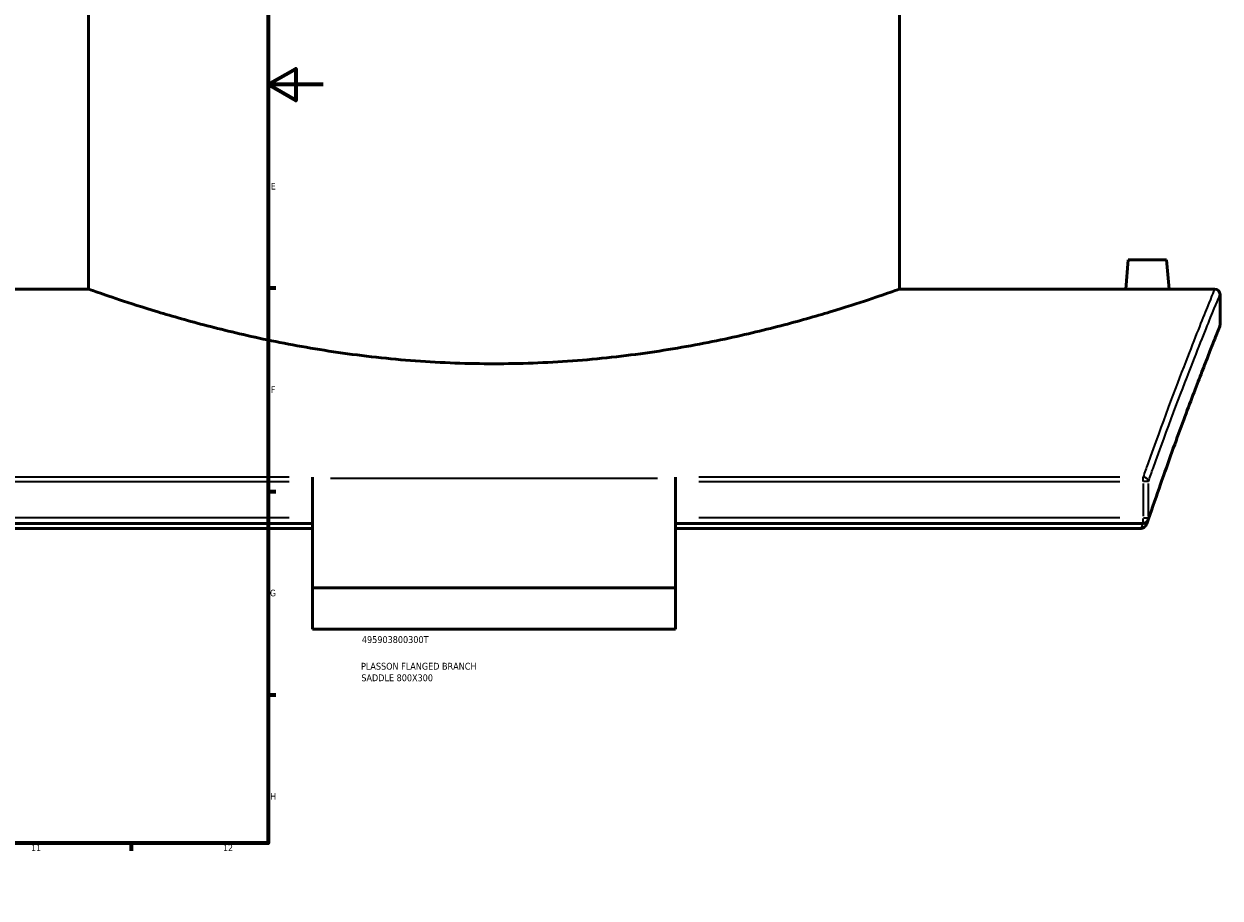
# Model space of a CAD drawing. Header units: millimetres. Extents: x -634 to 1182, y -305 to 944.
# Tile 8 of 13: x 732 to 1168, y 0 to 319. Entities that reach past the tile are written whole.
import ezdxf

# ---------------------------------------------------------------- set-up
doc = ezdxf.new("R2010")
doc.units = ezdxf.units.MM
for name, color, linetype, lineweight in [('Border (ANSI)', 7, 'Continuous', 70), ('Title (ISO)', 7, 'Continuous', 50), ('Visible (ANSI)', 7, 'Continuous', 50), ('Visible Narrow (ANSI)', 7, 'Continuous', 35)]:
    doc.layers.add(name, color=color, linetype=linetype, lineweight=lineweight)
doc.styles.add('Note Text (ANSI)', font='tahoma.ttf')
doc.styles.add('Note Text (ISO)', font='tahoma.ttf')

# ---------------------------------------------------------------- blocks, each defined once
blk = doc.blocks.new('Borders Default Border')
at = {"layer": 'Border (ANSI)'}
for p, q in [((70.08, 574), (70.08, 576.8)), ((140.17, 574), (140.17, 576.8)), ((210.25, 574), (210.25, 576.8)), ((280.33, 574), (280.33, 576.8)), ((350.42, 574), (350.42, 576.8)), ((490.58, 574), (490.58, 576.8)), ((560.67, 574), (560.67, 576.8)), ((630.75, 574), (630.75, 576.8)), ((700.83, 574), (700.83, 576.8)), ((770.92, 574), (770.92, 576.8)), ((20, 519.75), (17.2, 519.75)), ((821, 519.75), (823.8, 519.75)), ((20, 445.5), (17.2, 445.5)), ((821, 445.5), (823.8, 445.5)), ((20, 371.25), (17.2, 371.25)), ((821, 371.25), (823.8, 371.25)), ((20, 222.75), (17.2, 222.75)), ((821, 222.75), (823.8, 222.75)), ((20, 148.5), (17.2, 148.5)), ((821, 148.5), (823.8, 148.5)), ((20, 74.25), (17.2, 74.25)), ((821, 74.25), (823.8, 74.25)), ((70.08, 20), (70.08, 17.2)), ((140.17, 20), (140.17, 17.2)), ((210.25, 20), (210.25, 17.2)), ((280.33, 20), (280.33, 17.2)), ((350.42, 20), (350.42, 17.2)), ((490.58, 20), (490.58, 17.2)), ((560.67, 20), (560.67, 17.2)), ((630.75, 20), (630.75, 17.2)), ((700.83, 20), (700.83, 17.2)), ((770.92, 20), (770.92, 17.2))]:
    blk.add_line(p, q, dxfattribs=at)
at = {"layer": 'Border (ANSI)', "flags": 128}
for points in [[(420.5, 594), (420.5, 574), (414.73, 584), (426.27, 584), (420.5, 574)], [(20, 20), (20, 574), (821, 574), (821, 20), (20, 20)], [(0, 297), (20, 297), (10, 302.77), (10, 291.23), (20, 297)], [(841, 297), (821, 297), (831, 302.77), (831, 291.23), (821, 297)], [(420.5, 0), (420.5, 20), (414.73, 10), (426.27, 10), (420.5, 20)]]:
    blk.add_lwpolyline(points, dxfattribs=at)
at = {"layer": 'Border (ANSI)', "color": 5, "true_color": 0x0000ff, "char_height": 2.4, "attachment_point": 7, "style": 'Note Text (ANSI)'}
for s, insert in [('1', (34.5, 574.4)), ('2', (104.4, 574.4)), ('3', (174.46, 574.35)), ('4', (244.45, 574.4)), ('5', (314.67, 574.35)), ('6', (384.69, 574.35)), ('7', (454.8, 574.4)), ('8', (524.84, 574.35)), ('9', (594.92, 574.35)), ('10', (664.35, 574.35)), ('11', (734.43, 574.4)), ('12', (804.52, 574.4)), ('A', (17.38, 555.68)), ('A', (821.58, 555.68)), ('B', (17.67, 481.43)), ('B', (821.87, 481.43)), ('C', (17.51, 407.13)), ('C', (821.71, 407.13)), ('D', (17.52, 332.93)), ('D', (821.72, 332.93)), ('E', (17.71, 258.68)), ('E', (821.91, 258.68)), ('F', (17.78, 184.43)), ('F', (821.98, 184.43)), ('G', (17.4, 110.13)), ('G', (821.6, 110.13)), ('H', (17.53, 35.93)), ('H', (821.73, 35.93)), ('1', (34.5, 17.2)), ('2', (104.4, 17.2)), ('3', (174.46, 17.15)), ('4', (244.45, 17.2)), ('5', (314.67, 17.15)), ('6', (384.69, 17.15)), ('7', (454.8, 17.2)), ('8', (524.84, 17.15)), ('9', (594.92, 17.15)), ('10', (664.35, 17.15)), ('11', (734.43, 17.2)), ('12', (804.52, 17.2))]:
    blk.add_mtext(s, dxfattribs=dict(at, insert=insert))
blk = doc.blocks.new('Title Blocks ISO')
at = {"layer": 'Title (ISO)', "color": 232, "true_color": 0xca0064, "style": 'Note Text (ISO)'}
for tag, p in [('PART_NUMBER_001', (34.16, 73.13)), ('DESCRIPTION_001', (33.84, 63.4)), ('DESCRIPTION_002', (33.96, 59.17))]:
    blk.add_attdef(tag, p, '', height=2.5, dxfattribs=at)

msp = doc.modelspace()

# ---------------------------------------------------------------- linework, layer by layer
at = {"layer": 'Visible (ANSI)'}
for p, q in [((755.38, 222.36), (755.38, 402.36)), ((1051.38, 222.36), (1051.38, 402.36)), ((1134.88, 232.96), (1133.95, 222.36)), ((1148.88, 232.96), (1134.88, 232.96)), ((1148.88, 232.96), (1149.8, 222.36)), ((755.38, 222.36), (672.8, 222.36)), ((1133.95, 222.36), (1051.38, 222.36)), ((1166.38, 222.36), (1149.8, 222.36)), ((1168.38, 209.36), (1168.38, 220.36)), ((837.13, 153.72), (837.13, 153.13)), ((837.13, 153.13), (837.13, 113.21)), ((969.63, 153.13), (969.63, 153.72)), ((969.63, 113.21), (969.63, 153.13)), ((837.13, 136.8), (666.46, 136.8)), ((1140.29, 136.8), (969.63, 136.8)), ((837.13, 134.97), (667.2, 134.97)), ((1139.55, 134.97), (969.63, 134.97)), ((969.63, 113.21), (837.13, 113.21)), ((837.13, 98.21), (837.13, 113.21)), ((969.63, 113.21), (969.63, 98.21)), ((969.63, 98.21), (837.13, 98.21))]:
    msp.add_line(p, q, dxfattribs=at)
for centre, start, end in [((1166.38, 220.36), 0, 90), ((1166.38, 209.36), 338.1991, 0), ((1140.29, 138.8), 270, 341.2958)]:
    msp.add_arc(centre, 2, start, end, dxfattribs=at)
for points, knots in [([(903.38, 195.08), (893.99, 195.08), (884.32, 195.43), (865.13, 196.84), (855.61, 197.9), (837.41, 200.54), (828.7, 202.12), (812.62, 205.48), (805.25, 207.25), (792.2, 210.65), (786.07, 212.4), (775.23, 215.67), (770.53, 217.19), (762.95, 219.71), (760.07, 220.71), (756.28, 222.04), (755.38, 222.36), (755.38, 222.36)], [0, 0, 0, 0, 2.815377, 2.815377, 5.630755, 5.630755, 8.446132, 8.446132, 11.26151, 11.26151, 14.075148, 14.075148, 16.888786, 16.888786, 19.702424, 19.702424, 22.516063, 22.516063, 22.516063, 22.516063]), ([(1051.38, 222.36), (1051.38, 222.36), (1050.47, 222.04), (1046.68, 220.71), (1043.81, 219.71), (1036.23, 217.19), (1031.52, 215.67), (1020.68, 212.4), (1014.55, 210.65), (1001.5, 207.25), (994.13, 205.48), (978.05, 202.12), (969.34, 200.54), (951.14, 197.9), (941.63, 196.84), (922.44, 195.43), (912.76, 195.08), (903.38, 195.08)], [67.548188, 67.548188, 67.548188, 67.548188, 70.361827, 70.361827, 73.175465, 73.175465, 75.989103, 75.989103, 78.802741, 78.802741, 81.618119, 81.618119, 84.433496, 84.433496, 87.248874, 87.248874, 90.064251, 90.064251, 90.064251, 90.064251]), ([(1141.88, 222.29), (1140.88, 222.29), (1139.82, 222.29), (1137.86, 222.31), (1136.97, 222.32), (1135.57, 222.33), (1134.96, 222.34), (1134.15, 222.36), (1133.95, 222.36), (1133.95, 222.36)], [2.389973, 2.389973, 2.389973, 2.389973, 2.688814, 2.688814, 2.987654, 2.987654, 3.286307, 3.286307, 3.58496, 3.58496, 3.58496, 3.58496]), ([(1149.8, 222.36), (1149.8, 222.36), (1149.61, 222.36), (1148.8, 222.34), (1148.19, 222.33), (1146.78, 222.32), (1145.89, 222.31), (1143.93, 222.29), (1142.87, 222.29), (1141.88, 222.29)], [5.974933, 5.974933, 5.974933, 5.974933, 6.273651, 6.273651, 6.572369, 6.572369, 6.871145, 6.871145, 7.16992, 7.16992, 7.16992, 7.16992]), ([(1168.23, 208.62), (1168.23, 208.62), (1168.13, 208.37), (1167.74, 207.39), (1167.45, 206.66), (1166.67, 204.7), (1166.19, 203.48), (1165.03, 200.55), (1164.37, 198.85), (1162.86, 194.98), (1162.01, 192.81), (1160.17, 188.02), (1159.17, 185.39), (1157.01, 179.69), (1155.86, 176.62), (1153.43, 170.04), (1152.15, 166.54), (1149.47, 159.12), (1148.08, 155.21), (1145.2, 146.98), (1143.71, 142.66), (1142.18, 138.15)], [27.395131, 27.395131, 27.395131, 27.395131, 29.831066, 29.831066, 32.267002, 32.267002, 34.702938, 34.702938, 37.138874, 37.138874, 39.57481, 39.57481, 42.010745, 42.010745, 44.446681, 44.446681, 46.882617, 46.882617, 49.318553, 49.318553, 51.754489, 51.754489, 51.754489, 51.754489]), ([(1141.91, 137.35), (1141.91, 137.33), (1141.9, 137.31), (1141.73, 136.82), (1141.52, 136.4), (1141.11, 135.78), (1140.92, 135.57), (1140.59, 135.29), (1140.45, 135.2), (1140.29, 135.13)], [-0.2379974, -0.2379974, -0.2379974, -0.2379974, -0.2338707, -0.2338707, -0.1290156, -0.1290156, -0.0509719, -0.0509719, 0, 0, 0, 0]), ([(1139.55, 134.97), (1139.78, 134.97), (1140, 135.02), (1140.24, 135.11), (1140.27, 135.12), (1140.29, 135.13)], [0, 0, 0, 0, 0.06824807, 0.06824807, 0.07606401, 0.07606401, 0.07606401, 0.07606401])]:
    msp.add_open_spline(points, degree=3, knots=knots, dxfattribs=at)
msp.add_open_spline([(1141.91, 137.35), (1142, 137.62), (1142.09, 137.89), (1142.18, 138.15)], degree=3, dxfattribs=at)
at = {"layer": 'Visible Narrow (ANSI)'}
for p, q in [((828.59, 153.72), (675, 153.72)), ((963, 153.13), (843.75, 153.13)), ((1131.76, 153.72), (978.16, 153.72)), ((1140.29, 152.15), (1140.29, 153.67)), ((675, 152.06), (828.59, 152.06)), ((978.16, 152.06), (1131.76, 152.06)), ((1140.29, 151.39), (1140.29, 139.46)), ((1142.2, 152.06), (1140.42, 152.06)), ((1142.24, 139.46), (1142.24, 151.39)), ((828.59, 138.8), (675, 138.8)), ((1131.76, 138.8), (978.16, 138.8)), ((1140.29, 136.8), (1140.29, 138.64)), ((1140.42, 138.8), (1142.2, 138.8))]:
    msp.add_line(p, q, dxfattribs=at)
for centre, major_axis, ratio, start_param, end_param in [((1140.29, 152.06), (-1.89, 0.66), 0.819337, 3.619766, 4.920968), ((1140.29, 138.8), (1.89, -0.64), 0.809731, 0.019801, 0.376225)]:
    msp.add_ellipse(centre, major_axis=major_axis, ratio=ratio, start_param=start_param, end_param=end_param, dxfattribs=at)
for points, knots in [([(1166.38, 222.36), (1166.38, 222.36), (1166.38, 222.36), (1166.38, 222.36), (1166.38, 222.36), (1165.45, 220.1), (1161.85, 211.19), (1159.19, 204.54), (1152, 185.96), (1147.27, 173.43), (1141.44, 156.99), (1140.87, 155.37), (1140.29, 153.72)], [-25.732034, -25.732034, -25.732034, -25.732034, -25.732025, -25.732025, -25.732025, -18.285825, -18.285825, -10.83963, -10.83963, -2.368103, -2.368103, -1.45965, -1.45965, -1.45965, -1.45965]), ([(1142.24, 152.06), (1142.81, 153.69), (1143.39, 155.3), (1149.23, 171.67), (1153.97, 184.13), (1161.17, 202.62), (1163.84, 209.24), (1167.44, 218.12), (1168.38, 220.36), (1168.38, 220.36), (1168.38, 220.36), (1168.38, 220.36), (1168.38, 220.36)], [1.45965, 1.45965, 1.45965, 1.45965, 2.368103, 2.368103, 10.83963, 10.83963, 18.285825, 18.285825, 25.732025, 25.732025, 25.732025, 25.732034, 25.732034, 25.732034, 25.732034]), ([(1168.38, 209.36), (1168.38, 209.36), (1168.38, 209.36), (1168.38, 209.36), (1168.38, 209.36), (1167.49, 207.16), (1164.05, 198.47), (1161.51, 191.98), (1154.6, 173.75), (1150.02, 161.35), (1144.04, 144.09), (1143.15, 141.48), (1142.24, 138.8)], [27.395131, 27.395131, 27.395131, 27.395131, 27.395141, 27.395141, 27.395141, 34.666123, 34.666123, 41.937101, 41.937101, 50.308147, 50.308147, 51.754489, 51.754489, 51.754489, 51.754489])]:
    msp.add_open_spline(points, degree=3, knots=knots, dxfattribs=at)
msp.add_open_spline([(1140.17, 136.8), (1139.96, 136.19), (1139.76, 135.59), (1139.55, 134.97)], degree=3, dxfattribs=at)

# ---------------------------------------------------------------- block references
msp.add_blockref('Borders Default Border', (0, 0))
msp.add_blockref('Title Blocks ISO', (821, 20)).add_auto_attribs({'PART_NUMBER_001': '495903800300T', 'DESCRIPTION_001': 'PLASSON FLANGED BRANCH', 'DESCRIPTION_002': 'SADDLE 800X300'})

doc.saveas('drawing.dxf')
